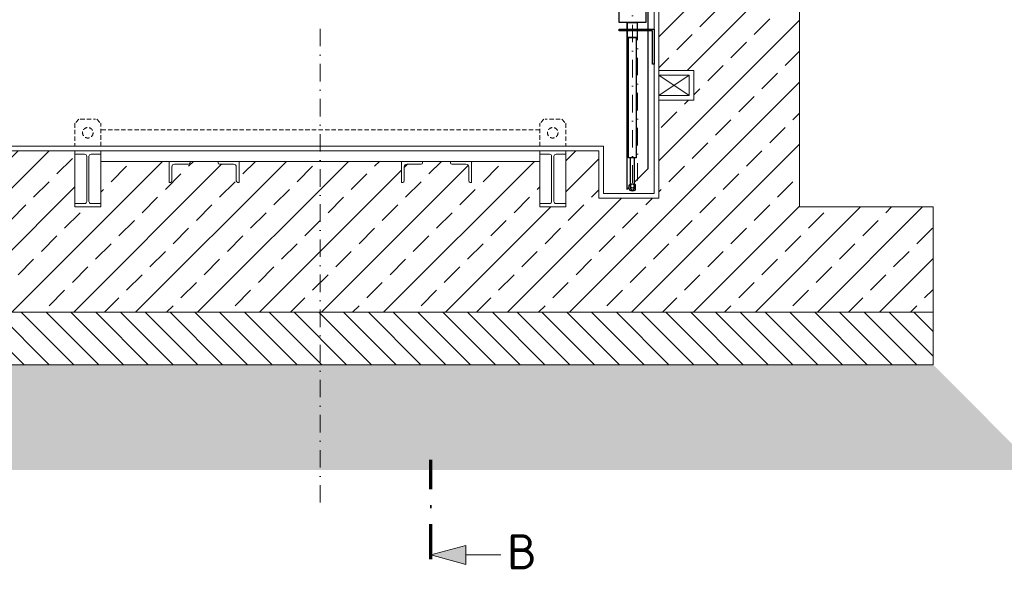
# Model space of a CAD drawing. Header units: millimetres. Extents: x -56583 to 53689, y -12797 to -109.
# Tile 3 of 16: x 181 to 2989, y -9599 to -8032. Entities that reach past the tile are written whole.
import ezdxf
from ezdxf.enums import TextEntityAlignment as Align

# ---------------------------------------------------------------- set-up
doc = ezdxf.new("R2010")
doc.units = ezdxf.units.MM
for name, pattern in [('HIDDEN', [0.375, 0.25, -0.125]), ('STRICHPUNKT2', [0.5, 0.25, -0.125, 0, -0.125]), ('STRICHPUNKTX2', [2, 1, -0.5, 0, -0.5])]:
    doc.linetypes.add(name, pattern=pattern)
for name, color, linetype, lineweight in [('P------T7', 7, 'Continuous', 18), ('P-BS----Bem', 7, 'Continuous', 18), ('P-BS---Schnitt', 7, 'Continuous', 18), ('P-SSLEIX', 7, 'STRICHPUNKT2', 18)]:
    doc.layers.add(name, color=color, linetype=linetype, lineweight=lineweight)
doc.layers.add('P-MU050ENTL', color=7, linetype='Continuous')
doc.styles.get("Standard").update_dxf_attribs({"font": 'isocpeur.ttf'})
doc.dimstyles.new('Kopie von ISO-25', dxfattribs={"dimscale": 20, "dimtxt": 2.5, "dimasz": 3, "dimexe": 1.25, "dimexo": 0.625, "dimgap": 1, "dimtad": 1, "dimtxsty": 'Standard', "dimcen": 2.5, "dimadec": 0, "dimazin": 0, "dimtfac": 1, "dimtmove": 0, "dimatfit": 1, "dimfxl": 0, "dimarcsym": 0})

# ---------------------------------------------------------------- blocks, each defined once
blk = doc.blocks.new('_Oblique')
at = {"color": 0, "linetype": 'ByBlock', "lineweight": -2}
blk.add_line((-0.5, -0.5), (0.5, 0.5), dxfattribs=at)
blk = doc.blocks.new('*D6')
at = {"layer": 'Defpoints', "color": 0, "transparency": 16777216}
for p in [(358.4, -6045.3), (-1200.2, -8393.3), (564.8, -8393.3)]:
    blk.add_point(p, dxfattribs=at)
at = {"layer": 'P-BS----Bem', "color": 0, "lineweight": -2, "transparency": 16777216}
for p, q in [((-241.6, -6045.3), (-1225.2, -6045.3)), ((-1200.2, -6045.3), (-1200.2, -8393.3)), ((-35.2, -8393.3), (-1225.2, -8393.3))]:
    blk.add_line(p, q, dxfattribs=at)
at = {"layer": 'P-BS----Bem', "color": 0, "lineweight": -2, "transparency": 16777216, "xscale": 60, "yscale": 60, "zscale": 60}
for p, rotation in [((-1200.2, -6045.3), 90), ((-1200.2, -8393.3), 270)]:
    blk.add_blockref('_Oblique', p, dxfattribs=dict(at, rotation=rotation))
at = {"layer": 'P-BS----Bem', "color": 0, "transparency": 16777216, "insert": (-1245.2, -7219.3), "char_height": 50, "attachment_point": 5, "rotation": 90}
blk.add_mtext('2348', dxfattribs=at)

msp = doc.modelspace()

# ---------------------------------------------------------------- hatches: boundary and pattern name
at = {"lineweight": 9}
h = msp.add_hatch(dxfattribs=at)
h.set_pattern_fill('ANSI33', color=256, scale=500)
h.set_pattern_definition([(45, (1038.38, -7455.76), (-88.388, 88.388), []), (45, (1126.76, -7455.76), (-88.3883, 88.3883), [62.5, -31.25])])
h.paths.add_polyline_path([(72.875, -7019.661), (-26.925, -7019.661), (-26.925, -6935.761), (72.875, -6935.761), (72.875, -6373.761), (-26.925, -6373.761), (-26.925, -6289.861), (72.875, -6289.861), (72.875, -6200.061), (-13.925, -6113.261), (-13.925, -6100.261), (-13.925, -6072.761), (8.483, -6072.761), (8.483, -6045.261), (-328.425, -6062.061), (-328.425, -8566.261), (-709.425, -8566.261), (-709.425, -8866.261), (2786.175, -8866.261), (2786.175, -8566.261), (2405.175, -8566.261), (2405.175, -6062.061), (2068.267, -6045.261), (2068.267, -6072.761), (2090.675, -6072.761), (2090.675, -6100.261), (2090.675, -6113.261), (2003.875, -6200.061), (2003.875, -6289.861), (2103.675, -6289.861), (2103.675, -6373.761), (2003.875, -6373.761), (2003.875, -6935.761), (2103.675, -6935.761), (2103.675, -7019.661), (2003.875, -7019.661), (2003.875, -8177.661), (2103.675, -8177.661), (2103.675, -8261.561), (2003.875, -8261.561), (2003.875, -8541.261), (1832.875, -8541.261), (1832.875, -8406.261), (1738.375, -8406.261), (1738.375, -8415.761), (1738.375, -8556.761), (1738.375, -8566.261), (1664.375, -8566.261), (1664.375, -8556.761), (1664.375, -8436.261), (1469.875, -8436.261), (1469.875, -8496.261), (1465.875, -8496.261, -0.41421356), (1461.875, -8492.261), (1461.875, -8452.261, 0.41421356), (1453.875, -8444.261), (1413.875, -8444.261, -0.41421356), (1409.875, -8440.261), (1409.875, -8436.261), (1329.875, -8436.261), (1329.875, -8440.261, -0.41421356), (1325.875, -8444.261), (1285.875, -8444.261, 0.41421356), (1277.875, -8452.261), (1277.875, -8492.261, -0.41421356), (1273.875, -8496.261), (1269.875, -8496.261), (1269.875, -8436.261), (806.875, -8436.261), (806.875, -8496.261), (802.875, -8496.261, -0.41421356), (798.875, -8492.261), (798.875, -8452.261, 0.41421356), (790.875, -8444.261), (750.875, -8444.261, -0.41421356), (746.875, -8440.261), (746.875, -8436.261), (666.875, -8436.261), (666.875, -8440.261, -0.41421356), (662.875, -8444.261), (622.875, -8444.261, 0.41421356), (614.875, -8452.261), (614.875, -8492.261, -0.41421356), (610.875, -8496.261), (606.875, -8496.261), (606.875, -8436.261), (412.375, -8436.261), (412.375, -8556.761), (412.375, -8566.261), (338.375, -8566.261), (338.375, -8556.761), (338.375, -8406.261), (72.875, -8406.261), (72.875, -8261.561), (-26.925, -8261.561), (-26.925, -8177.661), (72.875, -8177.661)])
h = msp.add_hatch(dxfattribs=at)
h.set_pattern_fill('ANSI31', color=256, scale=400, angle=90)
h.set_pattern_definition([(135, (1038.375, -8941.26), (-35.3553, -35.3553), [])])
h.paths.add_polyline_path([(-709.425, -8866.261), (2786.175, -8866.261), (2786.175, -9016.261), (-709.425, -9016.261)])
h = msp.add_hatch(dxfattribs=at)
h.set_pattern_fill('GRAVEL', color=256, scale=50)
h.set_pattern_definition([(228.01279, (1074.375, -9116.2613), (-400, -450), [6.7268, -665.9544]), (184.96974, (1069.875, -9121.2613), (600, 50), [11.5434, -1142.7962]), (132.51045, (1058.375, -9122.2613), (500, -550), [8.1394, -805.8016]), (267.27369, (1038.875, -9134.7613), (50, 1000), [10.5119, -1040.6779]), (292.83365, (1038.375, -9145.2613), (-250, 600), [10.30775, -1020.46866]), (357.27369, (1042.375, -9154.7613), (-1000, 50), [10.5119, -1040.6779]), (37.69424, (1052.8751, -9155.2613), (-650, -500), [13.90145, -1376.2424]), (72.25533, (1063.875, -9146.7613), (350, 1100), [13.1244, -1299.3161]), (121.42957, (1067.875, -9134.2613), (-400, 650), [10.5475, -1044.20366]), (175.23636, (1062.375, -9125.2613), (550, -50), [12.0416, -590.0381]), (222.39744, (1050.3751, -9124.2613), (-600, -550), [15.5724, -1541.66875]), (138.81407, (1088.375, -9135.2613), (-350, 300), [5.31505, -526.1922]), (171.46923, (1084.375, -9131.7613), (650, -100), [10.11185, -1001.0756]), (225, (1074.375, -9130.26), (-6e-15, -50), [7.071, -63.6396]), (203.1986, (1070.875, -9124.261), (250, 100), [3.8079, -376.9808]), (291.8014, (1067.375, -9125.761), (-50, 150), [5.3851, -263.8731]), (30.96376, (1069.375, -9130.761), (150, 100), [8.7464, -282.8011]), (161.56505, (1076.875, -9126.261), (100, -50), [6.3245, -151.7893]), (16.38954, (1038.375, -9125.7613), (500, 150), [8.86, -877.14226]), (70.34618, (1046.875, -9123.2613), (-200, -550), [7.43305, -735.8704]), (293.1986, (1076.875, -9116.261), (-100, 250), [7.6158, -373.1729]), (343.61046, (1079.875, -9123.2613), (-500, 150), [8.86, -877.14226]), (339.44395, (1038.375, -9156.761), (-250, 100), [8.544, -418.6562]), (294.77514, (1046.375, -9159.7613), (-250, 550), [7.1589, -708.73215]), (66.8014, (1077.375, -9166.261), (100, 250), [7.6158, -373.1729]), (17.35402, (1080.375, -9159.2613), (-650, -200), [8.38155, -829.7712]), (69.44395, (1052.875, -9166.261), (-100, -250), [4.272, -422.9282]), (101.30993, (1074.375, -9166.261), (-50, 200), [2.5495, -252.4015]), (165.96376, (1073.875, -9163.761), (150, -50), [10.3078, -195.8475]), (186.009, (1063.875, -9161.2613), (500, 50), [9.5525, -945.69616]), (303.6901, (1069.375, -9135.261), (-50, 100), [7.2111, -173.0665]), (353.15723, (1073.375, -9141.2613), (850, -100), [12.5897, -1246.3781]), (60.9454, (1085.875, -9142.7613), (-200, -350), [5.1478, -509.6337]), (90, (1088.375, -9138.26), (-50, 50), [3, -47]), (120.25644, (1062.875, -9159.7613), (200, -350), [6.9462, -687.676]), (48.01279, (1059.375, -9153.7613), (400, 450), [13.4536, -659.2276]), (0, (1068.375, -9143.76), (50, 50), [13, -37]), (325.30485, (1081.375, -9143.7613), (500, -350), [7.9057, -782.6637]), (254.0546, (1087.875, -9148.261), (-50, -200), [7.2801, -356.7254]), (207.64598, (1085.875, -9155.2613), (-950, -500), [11.85325, -1173.4737]), (175.42608, (1075.375, -9160.7613), (-650, 50), [12.53995, -1241.4537])])
h.paths.add_polyline_path([(2786.175, -9016.261), (-709.425, -9016.261), (-1009.425, -9316.261), (3086.175, -9316.261)])
at = {"layer": 'P-BS---Schnitt', "linetype": 'Continuous', "lineweight": 18}
msp.add_hatch(color=0, dxfattribs=at).paths.add_polyline_path([(1353.661, -9558.56), (1453.661, -9585.355), (1453.661, -9531.765)])

# ---------------------------------------------------------------- linework, layer by layer
at = {"lineweight": 0}
for p, q in [((2405.175, -6062.061), (2405.175, -8566.261)), ((1990.875, -8528.261), (1990.875, -6100.261)), ((2003.875, -8541.261), (2003.875, -6113.261)), ((2003.875, -8248.561), (2090.675, -8190.661)), ((2003.875, -8190.661), (2090.675, -8248.561)), ((1845.875, -8393.261), (85.875, -8393.261)), ((1845.875, -8528.261), (1845.875, -8393.261)), ((1832.875, -8406.261), (72.875, -8406.261)), ((338.375, -8406.261), (338.375, -8556.761)), ((412.375, -8556.761), (412.375, -8406.261)), ((1664.375, -8556.761), (1664.375, -8406.261)), ((1738.375, -8406.261), (1738.375, -8556.761)), ((1832.875, -8406.261), (1832.875, -8541.261)), ((1990.875, -8528.261), (1845.875, -8528.261)), ((1832.875, -8541.261), (2003.875, -8541.261)), ((2405.175, -8566.261), (2786.175, -8566.261)), ((2786.175, -8566.261), (2786.175, -8866.261)), ((2786.175, -8866.261), (-709.425, -8866.261))]:
    msp.add_line(p, q, dxfattribs=at)
at = {"linetype": 'HIDDEN', "lineweight": 0, "ltscale": 50}
for p, q in [((349.875, -8316.261), (338.375, -8327.761)), ((338.375, -8327.761), (338.375, -8393.261)), ((353.875, -8316.261), (396.875, -8316.261)), ((400.875, -8316.261), (412.375, -8327.761)), ((412.375, -8393.261), (412.375, -8327.761)), ((1675.875, -8316.261), (1664.375, -8327.761)), ((1664.375, -8393.261), (1664.375, -8327.761)), ((1722.875, -8316.261), (1679.875, -8316.261)), ((1726.875, -8316.261), (1738.375, -8327.761)), ((1738.375, -8327.761), (1738.375, -8393.261)), ((1664.375, -8346.261), (412.375, -8346.261))]:
    msp.add_line(p, q, dxfattribs=at)
for p, q in [((1919.674, -8515.212), (1919.674, -8504.619)), ((1923.424, -8499.212), (1920.845, -8501.791)), ((1923.424, -8506.212), (1923.424, -8513.916)), ((1933.424, -8499.212), (1936.002, -8501.791)), ((1933.424, -8506.212), (1933.424, -8513.916)), ((1937.174, -8515.212), (1937.174, -8504.619)), ((1923.424, -8513.916), (1928.424, -8519.212)), ((1923.674, -8519.212), (1933.174, -8519.212)), ((1933.424, -8513.916), (1928.424, -8519.212))]:
    msp.add_line(p, q)
for points in [[(1890.424, -7995.135), (1966.424, -7995.135), (1966.424, -8040.785), (1890.424, -8040.785)], [(1917.674, -8083.204), (1939.174, -8083.204), (1939.174, -8426.573), (1917.674, -8426.573)]]:
    msp.add_lwpolyline(points, close=True)
for points in [[(1985.875, -8059.285), (1990.875, -8059.285), (1990.875, -8159.285), (1985.875, -8159.285), (1985.875, -8064.285), (1890.875, -8064.285), (1890.875, -8059.285), (1990.875, -8059.285), (1990.875, -8064.285)], [(1914.974, -8059.285), (1914.974, -8040.785), (1941.874, -8040.785), (1941.874, -8059.285)], [(1941.874, -8064.285), (1941.874, -8083.204), (1914.974, -8083.204), (1914.974, -8064.285)], [(1923.424, -8506.212), (1923.424, -8426.573)], [(1933.424, -8426.573), (1933.424, -8506.212)]]:
    msp.add_lwpolyline(points)
at = {"lineweight": 0}
msp.add_lwpolyline([(2003.875, -8177.661), (2103.675, -8177.661), (2103.675, -8261.561), (2003.875, -8261.561)], dxfattribs=at)
for points in [[(2090.675, -8190.661), (2003.875, -8190.661), (2003.875, -8248.561), (2090.675, -8248.561)], [(412.375, -8436.261), (1664.375, -8436.261), (1664.375, -8406.261), (412.375, -8406.261)], [(-709.425, -8866.261), (2786.175, -8866.261), (2786.175, -9016.261), (-709.425, -9016.261)]]:
    msp.add_lwpolyline(points, close=True, dxfattribs=at)
for points in [[(338.375, -8406.261), (412.375, -8406.261), (412.375, -8415.761), (384.825, -8415.761, 0.41421356), (378.525, -8422.061), (378.525, -8550.461, 0.41421356), (384.825, -8556.761), (412.375, -8556.761), (412.375, -8566.261), (338.375, -8566.261), (338.375, -8556.761), (365.925, -8556.761, 0.41421356), (372.225, -8550.461), (372.225, -8422.061, 0.41421356), (365.925, -8415.761), (338.375, -8415.761)], [(1738.375, -8406.261), (1664.375, -8406.261), (1664.375, -8415.761), (1691.925, -8415.761, -0.41421356), (1698.225, -8422.061), (1698.225, -8550.461, -0.41421356), (1691.925, -8556.761), (1664.375, -8556.761), (1664.375, -8566.261), (1738.375, -8566.261), (1738.375, -8556.761), (1710.825, -8556.761, -0.41421356), (1704.525, -8550.461), (1704.525, -8422.061, -0.41421356), (1710.825, -8415.761), (1738.375, -8415.761)], [(606.875, -8496.261), (606.875, -8436.261), (666.875, -8436.261), (666.875, -8440.261, -0.41421356), (662.875, -8444.261), (622.875, -8444.261, 0.41421356), (614.875, -8452.261), (614.875, -8492.261, -0.41421356), (610.875, -8496.261)], [(806.875, -8496.261), (806.875, -8436.261), (746.875, -8436.261), (746.875, -8440.261, 0.41421356), (750.875, -8444.261), (790.875, -8444.261, -0.41421356), (798.875, -8452.261), (798.875, -8492.261, 0.41421356), (802.875, -8496.261)], [(1269.875, -8496.261), (1269.875, -8436.261), (1329.875, -8436.261), (1329.875, -8440.261, -0.41421356), (1325.875, -8444.261), (1285.875, -8444.261, 0.41421356), (1277.875, -8452.261), (1277.875, -8492.261, -0.41421356), (1273.875, -8496.261)], [(1469.875, -8496.261), (1469.875, -8436.261), (1409.875, -8436.261), (1409.875, -8440.261, 0.41421356), (1413.875, -8444.261), (1453.875, -8444.261, -0.41421356), (1461.875, -8452.261), (1461.875, -8492.261, 0.41421356), (1465.875, -8496.261)]]:
    msp.add_lwpolyline(points, format="xyb", close=True, dxfattribs=at)
at = {"linetype": 'HIDDEN', "lineweight": 0, "ltscale": 50}
for centre in [(375.375, -8354.761), (1701.375, -8354.761)]:
    msp.add_circle(centre, 15, dxfattribs=at)
for centre, radius, start, end in [((1923.674, -8504.619), 4, 135, 180), ((1926.243, -8501.546), 4.33, 130.620748, 167.71139), ((1933.174, -8504.619), 4, 0, 45), ((1923.674, -8515.212), 4, 180, 270), ((1933.174, -8515.212), 4, 270, 0)]:
    msp.add_arc(centre, radius, start, end)
msp.add_ellipse((1928.424, -8506.212), major_axis=(0, -6.286), ratio=0.79538887)
at = {"layer": 'P-BS---Schnitt', "color": 0, "linetype": 'STRICHPUNKTX2', "lineweight": 70, "ltscale": 100}
msp.add_line((1353.661, -9570.656), (1353.661, -9287.702), dxfattribs=at)
at = {"layer": 'P-BS---Schnitt', "color": 0, "linetype": 'Continuous', "lineweight": 18}
msp.add_line((1553.661, -9558.56), (1453.661, -9558.56), dxfattribs=at)
msp.add_lwpolyline([(1453.661, -9585.355), (1453.661, -9531.765), (1353.661, -9558.56), (1453.661, -9585.355)], dxfattribs=at)
at = {"layer": 'P-MU050ENTL', "linetype": 'Continuous', "ltscale": 10}
for points in [[(1973.24, -8059.285), (1973.24, -7795.761)], [(1912.94, -8040.785), (1912.94, -8059.285)], [(1912.94, -8064.285), (1912.94, -8516.812), (1919.674, -8510.078)], [(1933.424, -8496.328), (1973.24, -8456.512), (1973.24, -8064.285)]]:
    msp.add_lwpolyline(points, dxfattribs=at)
at = {"layer": 'P-SSLEIX', "color": 7, "linetype": 'STRICHPUNKT2', "ltscale": 200}
for p, q in [((1928.424, -7946.753), (1928.424, -8523.893)), ((1038.375, -9409.374), (1038.375, -8038.55)), ((1943.09, -8040.785), (1943.09, -8499.905))]:
    msp.add_line(p, q, dxfattribs=at)

# ---------------------------------------------------------------- texts
at = {"layer": 'P------T7', "color": 0, "linetype": 'Continuous', "lineweight": 25}
msp.add_text('B', height=100, dxfattribs=at).set_placement((1571.041, -9549.419), align=Align.MIDDLE_LEFT)

# ---------------------------------------------------------------- dimensions: what is measured, and where the dimension line sits
at = {"layer": 'P-BS----Bem', "color": 0}
dim = msp.add_linear_dim(base=(-1200.187, -8393.261), p1=(358.375, -6045.261), p2=(564.755, -8393.261), angle=90, dimstyle='Kopie von ISO-25', override={"dimexo": 30, "dimblk1": 'Oblique', "dimblk2": 'Oblique', "dimsah": 1}, dxfattribs=at)
dim.commit()
dim.dimension.update_dxf_attribs({"geometry": '*D6', "text_midpoint": (-1245.187, -7219.261)})

doc.saveas('drawing.dxf')
